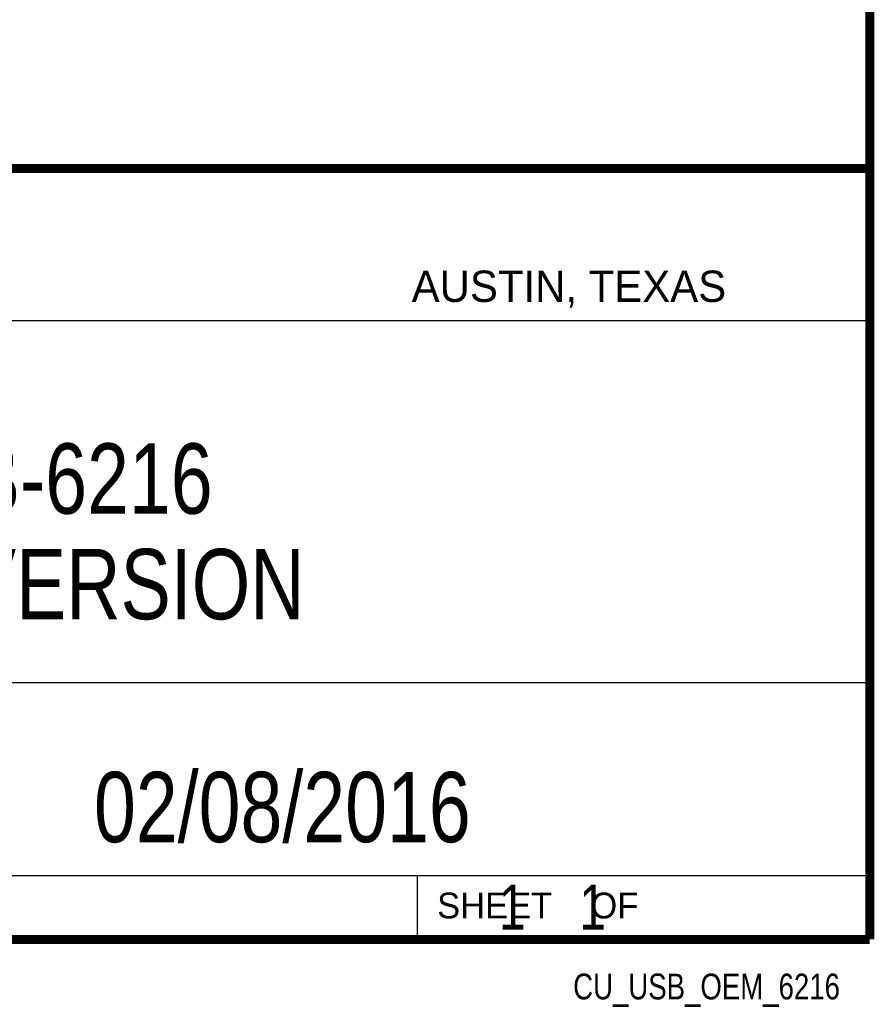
# Model space of a CAD drawing. Header units: inches. Extents: x 0.2 to 16.8, y 0.1 to 10.8.
# Tile 9 of 10: x 14.9 to 16.8, y 0.1 to 2.3. Entities that reach past the tile are written whole.
import ezdxf

# ---------------------------------------------------------------- set-up
doc = ezdxf.new("R2010")
doc.units = ezdxf.units.IN
doc.header["$LTSCALE"] = 0.935
doc.header["$MEASUREMENT"] = 0
doc.layers.get('0').update_dxf_attribs({"linetype": 'CONTINUOUS'})
doc.layers.add('DETAIL', color=7, linetype='CONTINUOUS')
doc.layers.add('NOTE', color=7, linetype='CONTINUOUS')
doc.styles.get("Standard").update_dxf_attribs({"font": 'txt', "width": 0.8})
doc.styles.add('TEXTSTYLE_2', font='txt')

msp = doc.modelspace()

# ---------------------------------------------------------------- linework, layer by layer
at = {"color": 2, "linetype": 'CONTINUOUS'}
for p, q in [((13.0652, 1.9695), (16.745, 1.9695)), ((16.745, 1.9695), (16.745, 0.2605)), ((13.0653, 1.6329), (16.75, 1.6329)), ((13.0652, 0.8295), (16.745, 0.8295)), ((13.0652, 0.4005), (16.745, 0.4005)), ((15.745, 0.4005), (15.745, 0.2605)), ((13.0652, 0.2605), (16.745, 0.2605)), ((15.7462, 0.2607), (16.7462, 0.2607)), ((15.7462, 0.2607), (15.7462, 0.2602)), ((15.7462, 0.2602), (16.7462, 0.2602)), ((16.7462, 0.2607), (16.7462, 0.2602))]:
    msp.add_line(p, q, dxfattribs=at)
at = {"color": 7, "linetype": 'CONTINUOUS', "const_width": 0.02}
for points in [[(16.75, 0.2586), (16.75, 10.7586)], [(11.4718, 1.9702), (16.75, 1.9707)], [(0.25, 0.2586), (16.75, 0.2586)]]:
    msp.add_lwpolyline(points, dxfattribs=at)

# ---------------------------------------------------------------- texts
at = {"color": 2, "linetype": 'CONTINUOUS', "attachment_point": 1, "line_spacing_factor": 0.9, "style": 'TEXTSTYLE_2'}
for s, insert, char_height, width in [('AUSTIN, TEXAS', (15.7327, 1.7441), 0.069617, 0.905021), ('SHEET    OF', (15.7892, 0.3625), 0.057262, 0.629882)]:
    msp.add_mtext(s, dxfattribs=dict(at, insert=insert, char_height=char_height, width=width))
at = {"layer": 'DETAIL', "color": 7, "linetype": 'CONTINUOUS', "insert": (15.8075, 0.3805), "char_height": 0.1, "width": 0.8, "attachment_point": 1, "line_spacing_factor": 0.9}
msp.add_mtext('    1    1', dxfattribs=at)
at = {"layer": 'DETAIL', "color": 2, "linetype": 'CONTINUOUS', "insert": (16.6837, 0.1826), "char_height": 0.057262, "width": 0.687144, "attachment_point": 3, "line_spacing_factor": 0.9}
msp.add_mtext('CU_USB_OEM_6216', dxfattribs=at)
at = {"layer": 'NOTE', "color": 7, "linetype": 'CONTINUOUS', "char_height": 0.15625, "attachment_point": 2, "line_spacing_factor": 0.9}
for s, insert, width in [('USB-6216\\POEM VERSION', (14.9051, 1.3603), 1.375), ('02/08/2016', (15.4455, 0.6307), 1.25)]:
    msp.add_mtext(s, dxfattribs=dict(at, insert=insert, width=width))

doc.saveas('drawing.dxf')
